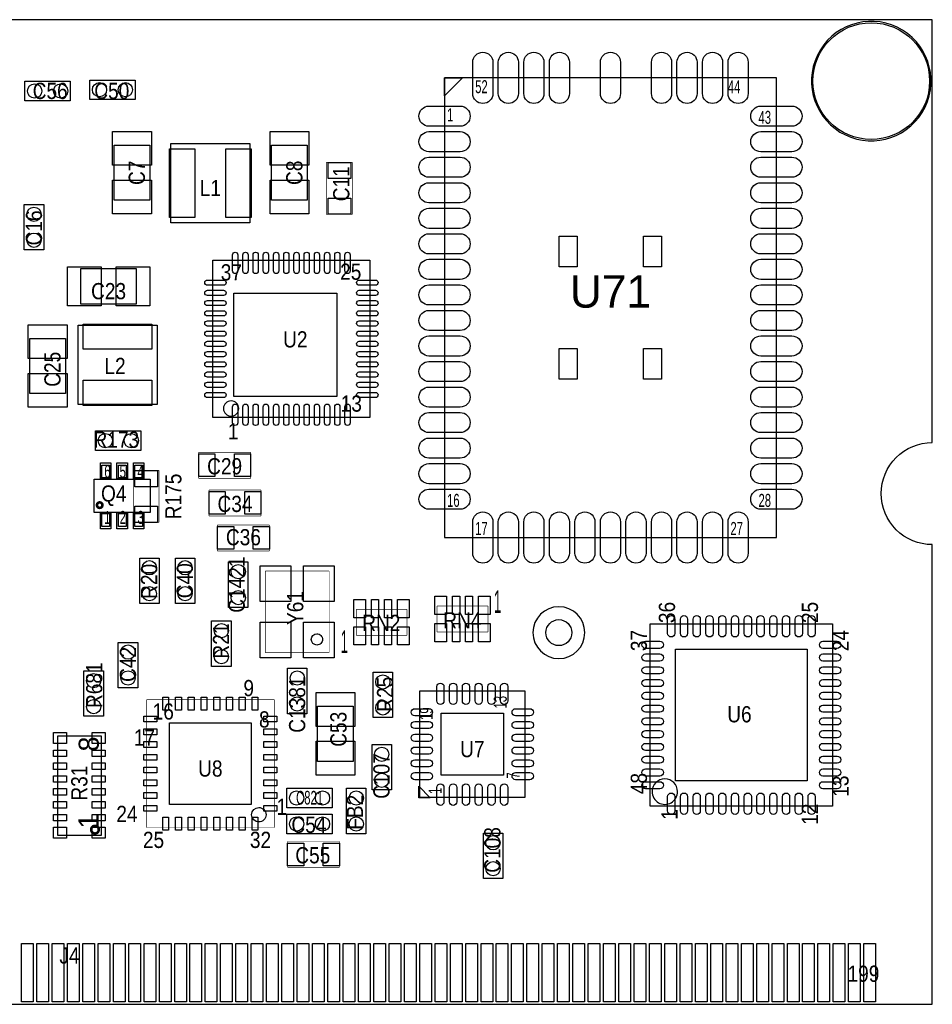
# Model space of a CAD drawing. Extents: x 0 to 2661, y -1526 to 1518.
# Tile 3 of 3: x 1254 to 2661, y 0 to 1518. Entities that reach past the tile are written whole.
import ezdxf
from ezdxf.enums import TextEntityAlignment as Align

# ---------------------------------------------------------------- set-up
doc = ezdxf.new("R2010")
doc.units = 0
for name, color, linetype in [('BG_OUTLINE', 5, 'CONTINUOUS'), ('PG_ASSEMBLY_TOP', 253, 'CONTINUOUS'), ('PIN_TOP', 3, 'CONTINUOUS'), ('RD_ASSEMBLY_TOP', 191, 'CONTINUOUS')]:
    doc.layers.add(name, color=color, linetype=linetype)

msp = doc.modelspace()

# ---------------------------------------------------------------- linework, layer by layer
at = {"layer": 'BG_OUTLINE'}
for points in [[(2661.4, 1518), (0, 1518)], [(2661.4, 1518), (0, 1518)], [(2661.4, 866.1), (2661.4, 1518)], [(2661.4, 866.1), (2661.4, 1518)], [(2661.4, 0), (2661.4, 708.7)], [(2661.4, 0), (2661.4, 708.7)], [(659.4, 0), (2661.4, 0)], [(659.4, 0), (2661.4, 0)]]:
    msp.add_lwpolyline(points, dxfattribs=at)
for points in [[(2582.7, 787.4, -0.414214), (2661.4, 866.1)], [(2582.7, 787.4, -0.414214), (2661.4, 866.1)], [(2661.4, 708.7, -0.414214), (2582.7, 787.4)], [(2661.4, 708.7, -0.414214), (2582.7, 787.4)]]:
    msp.add_lwpolyline(points, format="xyb", dxfattribs=at)
at = {"layer": 'PG_ASSEMBLY_TOP'}
for points in [[(2527.3, 1340.3, 1), (2607.3, 1506.3, 1), (2527.3, 1340.3)], [(2125.5, 573, 1), (2045.5, 573, 1), (2125.5, 573)], [(1703.65, 562.48, -0.414012), (1712.31, 571.15)], [(1712.31, 553.81, -0.413998), (1703.65, 562.48)], [(1712.31, 571.15, -0.414348), (1720.98, 562.48)], [(1720.98, 562.48, -0.414334), (1712.31, 553.81)], [(2268.58, 327.89, 0.999988), (2229.2, 327.89, 1.000012), (2268.58, 327.89)], [(1611.67, 292.26, -0.414088), (1622.8, 303.39)], [(1622.8, 281.13, -0.414093), (1611.67, 292.26)], [(1622.8, 303.39, -0.414286), (1633.94, 292.26)], [(1633.94, 292.26, -0.414292), (1622.8, 281.13)]]:
    msp.add_lwpolyline(points, format="xyb", dxfattribs=at)
for points in [[(2420.97, 1428.33), (1909.15, 1428.33)], [(1909.15, 1428.33), (1909.15, 719.67)], [(1909.15, 1400.77), (1909.15, 1428.33)], [(1909.15, 1428.33), (1936.71, 1428.33)], [(1936.71, 1428.33), (1909.15, 1400.77)], [(2420.97, 719.67), (2420.97, 1428.33)], [(1262, 1423), (1332, 1423)], [(1262, 1393), (1262, 1423)], [(1332, 1423), (1332, 1393)], [(1362, 1395), (1362, 1425)], [(1362, 1425), (1432, 1425)], [(1432, 1425), (1432, 1395)], [(1332, 1393), (1262, 1393)], [(1432, 1395), (1362, 1395)], [(1399.5, 1239.5), (1399.5, 1324.5)], [(1399.5, 1324.5), (1454.5, 1324.5)], [(1454.5, 1324.5), (1454.5, 1239.5)], [(1642.5, 1239.5), (1642.5, 1324.5)], [(1642.5, 1324.5), (1697.5, 1324.5)], [(1697.5, 1324.5), (1697.5, 1239.5)], [(1261, 1163), (1261, 1233)], [(1261, 1233), (1291, 1233)], [(1291, 1233), (1291, 1163)], [(1454.5, 1239.5), (1399.5, 1239.5)], [(1697.5, 1239.5), (1642.5, 1239.5)], [(1291, 1163), (1261, 1163)], [(1348.5, 1079.5), (1348.5, 1134.5)], [(1348.5, 1134.5), (1433.5, 1134.5)], [(1433.5, 1134.5), (1433.5, 1079.5)], [(1433.5, 1079.5), (1348.5, 1079.5)], [(1269.5, 941.5), (1269.5, 1026.5)], [(1269.5, 1026.5), (1324.5, 1026.5)], [(1324.5, 1026.5), (1324.5, 941.5)], [(1324.5, 941.5), (1269.5, 941.5)], [(1371, 884), (1441, 884)], [(1371, 854), (1371, 884)], [(1441, 884), (1441, 854)], [(1441, 854), (1371, 854)], [(1909.15, 719.67), (2420.97, 719.67)], [(1439, 618), (1439, 688)], [(1439, 688), (1469, 688)], [(1469, 688), (1469, 618)], [(1494, 618), (1494, 688)], [(1494, 688), (1524, 688)], [(1524, 688), (1524, 618)], [(1576, 612), (1576, 682)], [(1576, 682), (1606, 682)], [(1606, 682), (1606, 612)], [(1469, 618), (1439, 618)], [(1524, 618), (1494, 618)], [(1606, 612), (1576, 612)], [(1550, 521), (1550, 591)], [(1550, 591), (1580, 591)], [(1580, 591), (1580, 521)], [(1406, 488), (1406, 558)], [(1406, 558), (1436, 558)], [(1436, 558), (1436, 488)], [(1580, 521), (1550, 521)], [(1667, 448), (1667, 518)], [(1667, 518), (1697, 518)], [(1697, 518), (1697, 448)], [(1353, 444), (1353, 514)], [(1353, 514), (1383, 514)], [(1383, 514), (1383, 444)], [(1799, 442), (1799, 512)], [(1799, 512), (1829, 512)], [(1829, 512), (1829, 442)], [(1436, 488), (1406, 488)], [(2033.69, 482.69), (1870.31, 482.69)], [(1870.31, 482.69), (1870.31, 319.31)], [(2033.69, 319.31), (2033.69, 482.69)], [(1713.5, 374.5), (1713.5, 459.5)], [(1713.5, 459.5), (1768.5, 459.5)], [(1768.5, 459.5), (1768.5, 374.5)], [(1383, 444), (1353, 444)], [(1697, 448), (1667, 448)], [(1829, 442), (1799, 442)], [(1797.3, 330.4), (1797.3, 400.4)], [(1797.3, 400.4), (1827.3, 400.4)], [(1827.3, 400.4), (1827.3, 330.4)], [(1768.5, 374.5), (1713.5, 374.5)], [(1869.32, 318.32), (1869.32, 336.04)], [(1869.32, 336.04), (1887.04, 318.32)], [(1666, 303), (1666, 333)], [(1666, 333), (1736, 333)], [(1736, 333), (1736, 303)], [(1758, 263), (1758, 333)], [(1758, 333), (1788, 333)], [(1788, 333), (1788, 263)], [(1827.3, 330.4), (1797.3, 330.4)], [(1870.31, 319.31), (2033.69, 319.31)], [(1887.04, 318.32), (1869.32, 318.32)], [(1736, 303), (1666, 303)], [(1666, 263), (1666, 293)], [(1666, 293), (1736, 293)], [(1736, 293), (1736, 263)], [(1736, 263), (1666, 263)], [(1788, 263), (1758, 263)], [(1969, 194), (1969, 264)], [(1969, 264), (1999, 264)], [(1999, 264), (1999, 194)], [(1999, 194), (1969, 194)]]:
    msp.add_lwpolyline(points, dxfattribs=at)
for points in [[(1609.02, 1204.98), (1486.98, 1204.98), (1486.98, 1327.02), (1609.02, 1327.02)], [(1551.94, 904.94), (1551.94, 1147.06), (1794.06, 1147.06), (1794.06, 904.94)], [(1343.98, 924.98), (1343.98, 1047.02), (1466.02, 1047.02), (1466.02, 924.98)], [(1380.5, 811.56), (1380.5, 831.24), (1392.31, 831.24), (1392.31, 811.56)], [(1406.09, 811.56), (1406.09, 831.24), (1417.91, 831.24), (1417.91, 811.56)], [(1431.69, 811.56), (1431.69, 831.24), (1443.5, 831.24), (1443.5, 811.56)], [(1368.69, 758.41), (1368.69, 809.59), (1455.31, 809.59), (1455.31, 758.41)], [(1380.5, 736.76), (1380.5, 756.44), (1392.31, 756.44), (1392.31, 736.76)], [(1406.09, 736.76), (1406.09, 756.44), (1417.91, 756.44), (1417.91, 736.76)], [(1431.69, 736.76), (1431.69, 756.44), (1443.5, 756.44), (1443.5, 736.76)], [(2507.75, 305.25), (2226.25, 305.25), (2226.25, 586.75), (2507.75, 586.75)], [(1379.46, 260.23), (1312.54, 260.23), (1312.54, 413.77), (1379.46, 413.77)]]:
    msp.add_lwpolyline(points, close=True, dxfattribs=at)
for points, const_width in [([(1727, 1218), (1727, 1298)], 1), ([(1727, 1298), (1767, 1298)], 1), ([(1767, 1298), (1767, 1218)], 1), ([(1767, 1218), (1727, 1218)], 1), ([(1530, 851), (1610, 851)], 1), ([(1530, 811), (1530, 851)], 1), ([(1610, 851), (1610, 811)], 1), ([(1429, 743), (1429, 823)], 1), ([(1429, 823), (1469, 823)], 1), ([(1469, 823), (1469, 743)], 1), ([(1610, 811), (1530, 811)], 1), ([(1546, 793), (1626, 793)], 1), ([(1546, 753), (1546, 793)], 1), ([(1626, 793), (1626, 753)], 1), ([(1626, 753), (1546, 753)], 1), ([(1469, 743), (1429, 743)], 1), ([(1559, 739), (1639, 739)], 1), ([(1559, 699), (1559, 739)], 1), ([(1639, 739), (1639, 699)], 1), ([(1639, 699), (1559, 699)], 1), ([(1632.79, 667.99), (1731.21, 667.99)], 0.79), ([(1632.79, 542.01), (1632.79, 667.99)], 0.79), ([(1731.21, 667.99), (1731.21, 542.01)], 0.79), ([(1772.9, 609), (1851.3, 609)], 1), ([(1772.9, 569), (1772.9, 609)], 1), ([(1851.3, 609), (1851.3, 569)], 1), ([(1897.7, 614), (1976.1, 614)], 1), ([(1897.7, 574), (1897.7, 614)], 1), ([(1976.1, 614), (1976.1, 574)], 1), ([(1851.3, 569), (1772.9, 569)], 1), ([(1976.1, 574), (1897.7, 574)], 1), ([(1731.21, 542.01), (1632.79, 542.01)], 0.79), ([(1449.57, 469.43), (1646.43, 469.43)], 1), ([(1449.57, 272.57), (1449.57, 469.43)], 1), ([(1646.43, 469.43), (1646.43, 272.57)], 1), ([(1646.43, 272.57), (1449.57, 272.57)], 1), ([(1667, 211), (1667, 251)], 1), ([(1667, 251), (1747, 251)], 1), ([(1747, 251), (1747, 211)], 1), ([(1747, 211), (1667, 211)], 1), ([(2661.42, 0), (2661.42, 208.27)], 0.04), ([(614.17, 0), (2661.42, 0)], 0.04)]:
    msp.add_lwpolyline(points, dxfattribs=dict(at, const_width=const_width))
msp.add_lwpolyline([(1591.9, 918.52, 1), (1568.273, 918.519, 1)], format="xyb", close=True, dxfattribs=at)
for points, const_width in [([(1381.56, 769.57, 1.000456), (1373.09, 769.56, 0.999544), (1381.56, 769.57)], 4), ([(1375.92, 269.28, 0.99974), (1364.11, 269.29, 1.00026), (1375.92, 269.28)], 3.94)]:
    msp.add_lwpolyline(points, format="xyb", dxfattribs=dict(at, const_width=const_width))
at = {"layer": 'PIN_TOP'}
for points in [[(1983.71, 1452.33), (1983.71, 1404.33, -1), (1952.71, 1404.33), (1952.71, 1452.33, -1)], [(2023.08, 1452.33), (2023.08, 1404.33, -1), (1992.08, 1404.33), (1992.08, 1452.33, -1)], [(2062.45, 1452.33), (2062.45, 1404.33, -1), (2031.45, 1404.33), (2031.45, 1452.33, -1)], [(2101.82, 1452.33), (2101.82, 1404.33, -1), (2070.82, 1404.33), (2070.82, 1452.33, -1)], [(2180.56, 1452.33), (2180.56, 1404.33, -1), (2149.56, 1404.33), (2149.56, 1452.33, -1)], [(2259.3, 1452.33), (2259.3, 1404.33, -1), (2228.3, 1404.33), (2228.3, 1452.33, -1)], [(2298.67, 1452.33), (2298.67, 1404.33, -1), (2267.67, 1404.33), (2267.67, 1452.33, -1)], [(2338.04, 1452.33), (2338.04, 1404.33, -1), (2307.04, 1404.33), (2307.04, 1452.33, -1)], [(2377.41, 1452.33), (2377.41, 1404.33, -1), (2346.41, 1404.33), (2346.41, 1452.33, -1)], [(1933.15, 1353.78), (1885.15, 1353.78, -1), (1885.15, 1384.78), (1933.15, 1384.78, -1)], [(2444.97, 1353.78), (2396.97, 1353.78, -1), (2396.97, 1384.78), (2444.97, 1384.78, -1)], [(1933.15, 1314.41), (1885.15, 1314.41, -1), (1885.15, 1345.41), (1933.15, 1345.41, -1)], [(2444.97, 1314.41), (2396.97, 1314.41, -1), (2396.97, 1345.41), (2444.97, 1345.41, -1)], [(1933.15, 1275.04), (1885.15, 1275.04, -1), (1885.15, 1306.04), (1933.15, 1306.04, -1)], [(2444.97, 1275.04), (2396.97, 1275.04, -1), (2396.97, 1306.04), (2444.97, 1306.04, -1)], [(1933.15, 1235.67), (1885.15, 1235.67, -1), (1885.15, 1266.67), (1933.15, 1266.67, -1)], [(2444.97, 1235.67), (2396.97, 1235.67, -1), (2396.97, 1266.67), (2444.97, 1266.67, -1)], [(1933.15, 1196.3), (1885.15, 1196.3, -1), (1885.15, 1227.3), (1933.15, 1227.3, -1)], [(2444.97, 1196.3), (2396.97, 1196.3, -1), (2396.97, 1227.3), (2444.97, 1227.3, -1)], [(1933.15, 1156.93), (1885.15, 1156.93, -1), (1885.15, 1187.93), (1933.15, 1187.93, -1)], [(2444.97, 1156.93), (2396.97, 1156.93, -1), (2396.97, 1187.93), (2444.97, 1187.93, -1)], [(1582.39, 1130.63), (1582.39, 1155.63, -1), (1590.39, 1155.63), (1590.39, 1130.63, -1)], [(1598.13, 1130.63), (1598.13, 1155.63, -1), (1606.13, 1155.63), (1606.13, 1130.63, -1)], [(1613.88, 1130.63), (1613.88, 1155.63, -1), (1621.88, 1155.63), (1621.88, 1130.63, -1)], [(1629.63, 1130.63), (1629.63, 1155.63, -1), (1637.63, 1155.63), (1637.63, 1130.63, -1)], [(1645.38, 1130.63), (1645.38, 1155.63, -1), (1653.38, 1155.63), (1653.38, 1130.63, -1)], [(1661.13, 1130.63), (1661.13, 1155.63, -1), (1669.13, 1155.63), (1669.13, 1130.63, -1)], [(1676.87, 1130.63), (1676.87, 1155.63, -1), (1684.87, 1155.63), (1684.87, 1130.63, -1)], [(1692.62, 1130.63), (1692.62, 1155.63, -1), (1700.62, 1155.63), (1700.62, 1130.63, -1)], [(1708.37, 1130.63), (1708.37, 1155.63, -1), (1716.37, 1155.63), (1716.37, 1130.63, -1)], [(1724.12, 1130.63), (1724.12, 1155.63, -1), (1732.12, 1155.63), (1732.12, 1130.63, -1)], [(1739.87, 1130.63), (1739.87, 1155.63, -1), (1747.87, 1155.63), (1747.87, 1130.63, -1)], [(1755.61, 1130.63), (1755.61, 1155.63, -1), (1763.61, 1155.63), (1763.61, 1130.63, -1)], [(1933.15, 1117.56), (1885.15, 1117.56, -1), (1885.15, 1148.56), (1933.15, 1148.56, -1)], [(2444.97, 1117.56), (2396.97, 1117.56, -1), (2396.97, 1148.56), (2444.97, 1148.56, -1)], [(1568.37, 1108.61), (1543.37, 1108.61, -1), (1543.37, 1116.61), (1568.37, 1116.61, -1)], [(1777.63, 1116.61), (1802.63, 1116.61, -1), (1802.63, 1108.61), (1777.63, 1108.61, -1)], [(1933.15, 1078.19), (1885.15, 1078.19, -1), (1885.15, 1109.19), (1933.15, 1109.19, -1)], [(2444.97, 1078.19), (2396.97, 1078.19, -1), (2396.97, 1109.19), (2444.97, 1109.19, -1)], [(1568.37, 1092.87), (1543.37, 1092.87, -1), (1543.37, 1100.87), (1568.37, 1100.87, -1)], [(1777.63, 1100.87), (1802.63, 1100.87, -1), (1802.63, 1092.87), (1777.63, 1092.87, -1)], [(1568.37, 1077.12), (1543.37, 1077.12, -1), (1543.37, 1085.12), (1568.37, 1085.12, -1)], [(1777.63, 1085.12), (1802.63, 1085.12, -1), (1802.63, 1077.12), (1777.63, 1077.12, -1)], [(1568.37, 1061.37), (1543.37, 1061.37, -1), (1543.37, 1069.37), (1568.37, 1069.37, -1)], [(1777.63, 1069.37), (1802.63, 1069.37, -1), (1802.63, 1061.37), (1777.63, 1061.37, -1)], [(1933.15, 1038.81), (1885.15, 1038.81, -1), (1885.15, 1069.81), (1933.15, 1069.81, -1)], [(2444.97, 1038.81), (2396.97, 1038.81, -1), (2396.97, 1069.81), (2444.97, 1069.81, -1)], [(1568.37, 1045.62), (1543.37, 1045.62, -1), (1543.37, 1053.62), (1568.37, 1053.62, -1)], [(1777.63, 1053.62), (1802.63, 1053.62, -1), (1802.63, 1045.62), (1777.63, 1045.62, -1)], [(1568.37, 1029.87), (1543.37, 1029.87, -1), (1543.37, 1037.87), (1568.37, 1037.87, -1)], [(1777.63, 1037.87), (1802.63, 1037.87, -1), (1802.63, 1029.87), (1777.63, 1029.87, -1)], [(1568.37, 1014.13), (1543.37, 1014.13, -1), (1543.37, 1022.13), (1568.37, 1022.13, -1)], [(1777.63, 1022.13), (1802.63, 1022.13, -1), (1802.63, 1014.13), (1777.63, 1014.13, -1)], [(1933.15, 999.44), (1885.15, 999.44, -1), (1885.15, 1030.44), (1933.15, 1030.44, -1)], [(2444.97, 999.44), (2396.97, 999.44, -1), (2396.97, 1030.44), (2444.97, 1030.44, -1)], [(1568.37, 998.38), (1543.37, 998.38, -1), (1543.37, 1006.38), (1568.37, 1006.38, -1)], [(1777.63, 1006.38), (1802.63, 1006.38, -1), (1802.63, 998.38), (1777.63, 998.38, -1)], [(1568.37, 982.63), (1543.37, 982.63, -1), (1543.37, 990.63), (1568.37, 990.63, -1)], [(1777.63, 990.63), (1802.63, 990.63, -1), (1802.63, 982.63), (1777.63, 982.63, -1)], [(1933.15, 960.07), (1885.15, 960.07, -1), (1885.15, 991.07), (1933.15, 991.07, -1)], [(2444.97, 960.07), (2396.97, 960.07, -1), (2396.97, 991.07), (2444.97, 991.07, -1)], [(1568.37, 966.88), (1543.37, 966.88, -1), (1543.37, 974.88), (1568.37, 974.88, -1)], [(1777.63, 974.88), (1802.63, 974.88, -1), (1802.63, 966.88), (1777.63, 966.88, -1)], [(1568.37, 951.13), (1543.37, 951.13, -1), (1543.37, 959.13), (1568.37, 959.13, -1)], [(1777.63, 959.13), (1802.63, 959.13, -1), (1802.63, 951.13), (1777.63, 951.13, -1)], [(1568.37, 935.39), (1543.37, 935.39, -1), (1543.37, 943.39), (1568.37, 943.39, -1)], [(1777.63, 943.39), (1802.63, 943.39, -1), (1802.63, 935.39), (1777.63, 935.39, -1)], [(1933.15, 920.7), (1885.15, 920.7, -1), (1885.15, 951.7), (1933.15, 951.7, -1)], [(2444.97, 920.7), (2396.97, 920.7, -1), (2396.97, 951.7), (2444.97, 951.7, -1)], [(1590.39, 921.37), (1590.39, 896.37, -1), (1582.39, 896.37), (1582.39, 921.37, -1)], [(1606.13, 921.37), (1606.13, 896.37, -1), (1598.13, 896.37), (1598.13, 921.37, -1)], [(1621.88, 921.37), (1621.88, 896.37, -1), (1613.88, 896.37), (1613.88, 921.37, -1)], [(1637.63, 921.37), (1637.63, 896.37, -1), (1629.63, 896.37), (1629.63, 921.37, -1)], [(1653.38, 921.37), (1653.38, 896.37, -1), (1645.38, 896.37), (1645.38, 921.37, -1)], [(1669.13, 921.37), (1669.13, 896.37, -1), (1661.13, 896.37), (1661.13, 921.37, -1)], [(1684.87, 921.37), (1684.87, 896.37, -1), (1676.87, 896.37), (1676.87, 921.37, -1)], [(1700.62, 921.37), (1700.62, 896.37, -1), (1692.62, 896.37), (1692.62, 921.37, -1)], [(1716.37, 921.37), (1716.37, 896.37, -1), (1708.37, 896.37), (1708.37, 921.37, -1)], [(1732.12, 921.37), (1732.12, 896.37, -1), (1724.12, 896.37), (1724.12, 921.37, -1)], [(1747.87, 921.37), (1747.87, 896.37, -1), (1739.87, 896.37), (1739.87, 921.37, -1)], [(1763.61, 921.37), (1763.61, 896.37, -1), (1755.61, 896.37), (1755.61, 921.37, -1)], [(1933.15, 881.33), (1885.15, 881.33, -1), (1885.15, 912.33), (1933.15, 912.33, -1)], [(2444.97, 881.33), (2396.97, 881.33, -1), (2396.97, 912.33), (2444.97, 912.33, -1)], [(1933.15, 841.96), (1885.15, 841.96, -1), (1885.15, 872.96), (1933.15, 872.96, -1)], [(2444.97, 841.96), (2396.97, 841.96, -1), (2396.97, 872.96), (2444.97, 872.96, -1)], [(1933.15, 802.59), (1885.15, 802.59, -1), (1885.15, 833.59), (1933.15, 833.59, -1)], [(2444.97, 802.59), (2396.97, 802.59, -1), (2396.97, 833.59), (2444.97, 833.59, -1)], [(1933.15, 763.22), (1885.15, 763.22, -1), (1885.15, 794.22), (1933.15, 794.22, -1)], [(2444.97, 763.22), (2396.97, 763.22, -1), (2396.97, 794.22), (2444.97, 794.22, -1)], [(1983.71, 743.67), (1983.71, 695.67, -1), (1952.71, 695.67), (1952.71, 743.67, -1)], [(2023.08, 743.67), (2023.08, 695.67, -1), (1992.08, 695.67), (1992.08, 743.67, -1)], [(2062.45, 743.67), (2062.45, 695.67, -1), (2031.45, 695.67), (2031.45, 743.67, -1)], [(2101.82, 743.67), (2101.82, 695.67, -1), (2070.82, 695.67), (2070.82, 743.67, -1)], [(2141.19, 743.67), (2141.19, 695.67, -1), (2110.19, 695.67), (2110.19, 743.67, -1)], [(2180.56, 743.67), (2180.56, 695.67, -1), (2149.56, 695.67), (2149.56, 743.67, -1)], [(2219.93, 743.67), (2219.93, 695.67, -1), (2188.93, 695.67), (2188.93, 743.67, -1)], [(2259.3, 743.67), (2259.3, 695.67, -1), (2228.3, 695.67), (2228.3, 743.67, -1)], [(2298.67, 743.67), (2298.67, 695.67, -1), (2267.67, 695.67), (2267.67, 743.67, -1)], [(2338.04, 743.67), (2338.04, 695.67, -1), (2307.04, 695.67), (2307.04, 743.67, -1)], [(2377.41, 743.67), (2377.41, 695.67, -1), (2346.41, 695.67), (2346.41, 743.67, -1)], [(2253.23, 571.81), (2253.23, 593.81, -1), (2264.23, 593.81), (2264.23, 571.81, -1)], [(2272.92, 571.81), (2272.92, 593.81, -1), (2283.92, 593.81), (2283.92, 571.81, -1)], [(2292.6, 571.81), (2292.6, 593.81, -1), (2303.6, 593.81), (2303.6, 571.81, -1)], [(2312.29, 571.81), (2312.29, 593.81, -1), (2323.29, 593.81), (2323.29, 571.81, -1)], [(2331.97, 571.81), (2331.97, 593.81, -1), (2342.97, 593.81), (2342.97, 571.81, -1)], [(2351.66, 571.81), (2351.66, 593.81, -1), (2362.66, 593.81), (2362.66, 571.81, -1)], [(2371.34, 571.81), (2371.34, 593.81, -1), (2382.34, 593.81), (2382.34, 571.81, -1)], [(2391.03, 571.81), (2391.03, 593.81, -1), (2402.03, 593.81), (2402.03, 571.81, -1)], [(2410.71, 571.81), (2410.71, 593.81, -1), (2421.71, 593.81), (2421.71, 571.81, -1)], [(2430.4, 571.81), (2430.4, 593.81, -1), (2441.4, 593.81), (2441.4, 571.81, -1)], [(2450.08, 571.81), (2450.08, 593.81, -1), (2461.08, 593.81), (2461.08, 571.81, -1)], [(2469.77, 571.81), (2469.77, 593.81, -1), (2480.77, 593.81), (2480.77, 571.81, -1)], [(2241.19, 548.77), (2219.19, 548.77, -1), (2219.19, 559.77), (2241.19, 559.77, -1)], [(2492.81, 559.77), (2514.81, 559.77, -1), (2514.81, 548.77), (2492.81, 548.77, -1)], [(2241.19, 529.08), (2219.19, 529.08, -1), (2219.19, 540.08), (2241.19, 540.08, -1)], [(2492.81, 540.08), (2514.81, 540.08, -1), (2514.81, 529.08), (2492.81, 529.08, -1)], [(2241.19, 509.4), (2219.19, 509.4, -1), (2219.19, 520.4), (2241.19, 520.4, -1)], [(2492.81, 520.4), (2514.81, 520.4, -1), (2514.81, 509.4), (2492.81, 509.4, -1)], [(1908.28, 489.765), (1908.28, 467.755, -1), (1897.3, 467.755), (1897.3, 489.765, -1)], [(1927.96, 489.765), (1927.96, 467.755, -1), (1916.98, 467.755), (1916.98, 489.765, -1)], [(1947.65, 489.765), (1947.65, 467.755, -1), (1936.67, 467.755), (1936.67, 489.765, -1)], [(1967.33, 489.765), (1967.33, 467.755, -1), (1956.35, 467.755), (1956.35, 489.765, -1)], [(1987.02, 489.765), (1987.02, 467.755, -1), (1976.04, 467.755), (1976.04, 489.765, -1)], [(2006.7, 489.765), (2006.7, 467.755, -1), (1995.72, 467.755), (1995.72, 489.765, -1)], [(2241.19, 489.71), (2219.19, 489.71, -1), (2219.19, 500.71), (2241.19, 500.71, -1)], [(2492.81, 500.71), (2514.81, 500.71, -1), (2514.81, 489.71), (2492.81, 489.71, -1)], [(2241.19, 470.03), (2219.19, 470.03, -1), (2219.19, 481.03), (2241.19, 481.03, -1)], [(2492.81, 481.03), (2514.81, 481.03, -1), (2514.81, 470.03), (2492.81, 470.03, -1)], [(1863.235, 455.7), (1885.245, 455.7, -1), (1885.245, 444.72), (1863.235, 444.72, -1)], [(2018.755, 455.7), (2040.765, 455.7, -1), (2040.765, 444.72), (2018.755, 444.72, -1)], [(2241.19, 450.34), (2219.19, 450.34, -1), (2219.19, 461.34), (2241.19, 461.34, -1)], [(2492.81, 461.34), (2514.81, 461.34, -1), (2514.81, 450.34), (2492.81, 450.34, -1)], [(2241.19, 430.66), (2219.19, 430.66, -1), (2219.19, 441.66), (2241.19, 441.66, -1)], [(2492.81, 441.66), (2514.81, 441.66, -1), (2514.81, 430.66), (2492.81, 430.66, -1)], [(1863.235, 436.02), (1885.245, 436.02, -1), (1885.245, 425.04), (1863.235, 425.04, -1)], [(2018.755, 436.02), (2040.765, 436.02, -1), (2040.765, 425.04), (2018.755, 425.04, -1)], [(1863.235, 416.33), (1885.245, 416.33, -1), (1885.245, 405.35), (1863.235, 405.35, -1)], [(2018.755, 416.33), (2040.765, 416.33, -1), (2040.765, 405.35), (2018.755, 405.35, -1)], [(2241.19, 410.97), (2219.19, 410.97, -1), (2219.19, 421.97), (2241.19, 421.97, -1)], [(2492.81, 421.97), (2514.81, 421.97, -1), (2514.81, 410.97), (2492.81, 410.97, -1)], [(1863.235, 396.65), (1885.245, 396.65, -1), (1885.245, 385.67), (1863.235, 385.67, -1)], [(2018.755, 396.65), (2040.765, 396.65, -1), (2040.765, 385.67), (2018.755, 385.67, -1)], [(2241.19, 391.29), (2219.19, 391.29, -1), (2219.19, 402.29), (2241.19, 402.29, -1)], [(2492.81, 402.29), (2514.81, 402.29, -1), (2514.81, 391.29), (2492.81, 391.29, -1)], [(2241.19, 371.6), (2219.19, 371.6, -1), (2219.19, 382.6), (2241.19, 382.6, -1)], [(2492.81, 382.6), (2514.81, 382.6, -1), (2514.81, 371.6), (2492.81, 371.6, -1)], [(1863.235, 376.96), (1885.245, 376.96, -1), (1885.245, 365.98), (1863.235, 365.98, -1)], [(2018.755, 376.96), (2040.765, 376.96, -1), (2040.765, 365.98), (2018.755, 365.98, -1)], [(1863.235, 357.28), (1885.245, 357.28, -1), (1885.245, 346.3), (1863.235, 346.3, -1)], [(2018.755, 357.28), (2040.765, 357.28, -1), (2040.765, 346.3), (2018.755, 346.3, -1)], [(2241.19, 351.92), (2219.19, 351.92, -1), (2219.19, 362.92), (2241.19, 362.92, -1)], [(2492.81, 362.92), (2514.81, 362.92, -1), (2514.81, 351.92), (2492.81, 351.92, -1)], [(1908.28, 334.245), (1908.28, 312.235, -1), (1897.3, 312.235), (1897.3, 334.245, -1)], [(1927.96, 334.245), (1927.96, 312.235, -1), (1916.98, 312.235), (1916.98, 334.245, -1)], [(1947.65, 334.245), (1947.65, 312.235, -1), (1936.67, 312.235), (1936.67, 334.245, -1)], [(1967.33, 334.245), (1967.33, 312.235, -1), (1956.35, 312.235), (1956.35, 334.245, -1)], [(1987.02, 334.245), (1987.02, 312.235, -1), (1976.04, 312.235), (1976.04, 334.245, -1)], [(2006.7, 334.245), (2006.7, 312.235, -1), (1995.72, 312.235), (1995.72, 334.245, -1)], [(2241.19, 332.23), (2219.19, 332.23, -1), (2219.19, 343.23), (2241.19, 343.23, -1)], [(2492.81, 343.23), (2514.81, 343.23, -1), (2514.81, 332.23), (2492.81, 332.23, -1)], [(2264.23, 320.19), (2264.23, 298.19, -1), (2253.23, 298.19), (2253.23, 320.19, -1)], [(2283.92, 320.19), (2283.92, 298.19, -1), (2272.92, 298.19), (2272.92, 320.19, -1)], [(2303.6, 320.19), (2303.6, 298.19, -1), (2292.6, 298.19), (2292.6, 320.19, -1)], [(2323.29, 320.19), (2323.29, 298.19, -1), (2312.29, 298.19), (2312.29, 320.19, -1)], [(2342.97, 320.19), (2342.97, 298.19, -1), (2331.97, 298.19), (2331.97, 320.19, -1)], [(2362.66, 320.19), (2362.66, 298.19, -1), (2351.66, 298.19), (2351.66, 320.19, -1)], [(2382.34, 320.19), (2382.34, 298.19, -1), (2371.34, 298.19), (2371.34, 320.19, -1)], [(2402.03, 320.19), (2402.03, 298.19, -1), (2391.03, 298.19), (2391.03, 320.19, -1)], [(2421.71, 320.19), (2421.71, 298.19, -1), (2410.71, 298.19), (2410.71, 320.19, -1)], [(2441.4, 320.19), (2441.4, 298.19, -1), (2430.4, 298.19), (2430.4, 320.19, -1)], [(2461.08, 320.19), (2461.08, 298.19, -1), (2450.08, 298.19), (2450.08, 320.19, -1)], [(2480.77, 320.19), (2480.77, 298.19, -1), (2469.77, 298.19), (2469.77, 320.19, -1)]]:
    msp.add_lwpolyline(points, format="xyb", close=True, dxfattribs=at)
for points in [[(1457, 1345.5), (1457, 1293.5), (1397, 1293.5), (1397, 1345.5)], [(1700, 1345.5), (1700, 1293.5), (1640, 1293.5), (1640, 1345.5)], [(1524.19, 1213), (1485.19, 1213), (1485.19, 1319), (1524.19, 1319)], [(1610.81, 1213), (1571.81, 1213), (1571.81, 1319), (1610.81, 1319)], [(1764.5, 1273), (1729.5, 1273), (1729.5, 1298), (1764.5, 1298)], [(1457, 1270.5), (1457, 1218.5), (1397, 1218.5), (1397, 1270.5)], [(1700, 1270.5), (1700, 1218.5), (1640, 1218.5), (1640, 1270.5)], [(1764.5, 1218), (1729.5, 1218), (1729.5, 1243), (1764.5, 1243)], [(2086.16, 1137), (2086.16, 1184.24), (2113.96, 1184.24), (2113.96, 1137)], [(2216.16, 1137), (2216.16, 1184.24), (2243.96, 1184.24), (2243.96, 1137)], [(1327.5, 1137), (1379.5, 1137), (1379.5, 1077), (1327.5, 1077)], [(1402.5, 1137), (1454.5, 1137), (1454.5, 1077), (1402.5, 1077)], [(1584.21, 937.21), (1584.21, 1096.21), (1743.21, 1096.21), (1743.21, 937.21)], [(1327, 1047.5), (1327, 995.5), (1267, 995.5), (1267, 1047.5)], [(1352, 1009.81), (1352, 1048.81), (1458, 1048.81), (1458, 1009.81)], [(2086.16, 963.77), (2086.16, 1011.01), (2113.96, 1011.01), (2113.96, 963.77)], [(2216.16, 963.77), (2216.16, 1011.01), (2243.96, 1011.01), (2243.96, 963.77)], [(1327, 972.5), (1327, 920.5), (1267, 920.5), (1267, 972.5)], [(1352, 923.19), (1352, 962.19), (1458, 962.19), (1458, 923.19)], [(1378.41, 809.96), (1378.41, 834.96), (1394.41, 834.96), (1394.41, 809.96)], [(1404, 809.96), (1404, 834.96), (1420, 834.96), (1420, 809.96)], [(1429.59, 809.96), (1429.59, 834.96), (1445.59, 834.96), (1445.59, 809.96)], [(1555, 848.5), (1555, 813.5), (1530, 813.5), (1530, 848.5)], [(1610, 848.5), (1610, 813.5), (1585, 813.5), (1585, 848.5)], [(1431.5, 823), (1466.5, 823), (1466.5, 798), (1431.5, 798)], [(1571, 790.5), (1571, 755.5), (1546, 755.5), (1546, 790.5)], [(1626, 790.5), (1626, 755.5), (1601, 755.5), (1601, 790.5)], [(1431.5, 768), (1466.5, 768), (1466.5, 743), (1431.5, 743)], [(1378.41, 733.04), (1378.41, 758.04), (1394.41, 758.04), (1394.41, 733.04)], [(1404, 733.04), (1404, 758.04), (1420, 758.04), (1420, 733.04)], [(1429.59, 733.04), (1429.59, 758.04), (1445.59, 758.04), (1445.59, 733.04)], [(1584, 736.5), (1584, 701.5), (1559, 701.5), (1559, 736.5)], [(1639, 736.5), (1639, 701.5), (1614, 701.5), (1614, 736.5)], [(1672.16, 620.75), (1624.92, 620.75), (1624.92, 675.87), (1672.16, 675.87)], [(1739.08, 620.75), (1691.84, 620.75), (1691.84, 675.87), (1739.08, 675.87)], [(1769.5, 596), (1769.5, 624), (1787.5, 624), (1787.5, 596)], [(1796.5, 596), (1796.5, 624), (1807.5, 624), (1807.5, 596)], [(1816.5, 596), (1816.5, 624), (1827.5, 624), (1827.5, 596)], [(1836.7, 596), (1836.7, 624), (1854.7, 624), (1854.7, 596)], [(1912.3, 629), (1912.3, 601), (1894.3, 601), (1894.3, 629)], [(1932.5, 629), (1932.5, 601), (1921.5, 601), (1921.5, 629)], [(1952.5, 629), (1952.5, 601), (1941.5, 601), (1941.5, 629)], [(1979.5, 629), (1979.5, 601), (1961.5, 601), (1961.5, 629)], [(1672.16, 534.13), (1624.92, 534.13), (1624.92, 589.25), (1672.16, 589.25)], [(1739.08, 534.13), (1691.84, 534.13), (1691.84, 589.25), (1739.08, 589.25)], [(1769.5, 554), (1769.5, 582), (1787.5, 582), (1787.5, 554)], [(1796.5, 554), (1796.5, 582), (1807.5, 582), (1807.5, 554)], [(1816.5, 554), (1816.5, 582), (1827.5, 582), (1827.5, 554)], [(1836.7, 554), (1836.7, 582), (1854.7, 582), (1854.7, 554)], [(1912.3, 587), (1912.3, 559), (1894.3, 559), (1894.3, 587)], [(1932.5, 587), (1932.5, 559), (1921.5, 559), (1921.5, 587)], [(1952.5, 587), (1952.5, 559), (1941.5, 559), (1941.5, 587)], [(1979.5, 587), (1979.5, 559), (1961.5, 559), (1961.5, 587)], [(2468.5, 547.5), (2468.5, 344.5), (2265.5, 344.5), (2265.5, 547.5)], [(1483.63, 473.365), (1483.63, 453.675), (1474.57, 453.675), (1474.57, 473.365)], [(1503.32, 473.365), (1503.32, 453.675), (1494.26, 453.675), (1494.26, 473.365)], [(1523, 473.365), (1523, 453.675), (1513.94, 453.675), (1513.94, 473.365)], [(1542.69, 473.365), (1542.69, 453.675), (1533.63, 453.675), (1533.63, 473.365)], [(1562.37, 473.365), (1562.37, 453.675), (1553.31, 453.675), (1553.31, 473.365)], [(1582.06, 473.365), (1582.06, 453.675), (1573, 453.675), (1573, 473.365)], [(1601.74, 473.365), (1601.74, 453.675), (1592.68, 453.675), (1592.68, 473.365)], [(1621.43, 473.365), (1621.43, 453.675), (1612.37, 453.675), (1612.37, 473.365)], [(1771, 480.5), (1771, 428.5), (1711, 428.5), (1711, 480.5)], [(1465.325, 444.43), (1465.325, 435.37), (1445.635, 435.37), (1445.635, 444.43)], [(1650.365, 444.43), (1650.365, 435.37), (1630.675, 435.37), (1630.675, 444.43)], [(1999.99, 353.01), (1904.01, 353.01), (1904.01, 448.99), (1999.99, 448.99)], [(1610.99, 433.99), (1610.99, 308.01), (1485.01, 308.01), (1485.01, 433.99)], [(1326.31, 401.85), (1306.31, 401.85), (1306.31, 418.85), (1326.31, 418.85)], [(1365.69, 418.85), (1385.69, 418.85), (1385.69, 401.85), (1365.69, 401.85)], [(1465.325, 424.74), (1465.325, 415.68), (1445.635, 415.68), (1445.635, 424.74)], [(1650.365, 424.74), (1650.365, 415.68), (1630.675, 415.68), (1630.675, 424.74)], [(1465.325, 405.06), (1465.325, 396), (1445.635, 396), (1445.635, 405.06)], [(1650.365, 405.06), (1650.365, 396), (1630.675, 396), (1630.675, 405.06)], [(1771, 405.5), (1771, 353.5), (1711, 353.5), (1711, 405.5)], [(1326.31, 382), (1306.31, 382), (1306.31, 392), (1326.31, 392)], [(1385.69, 382), (1365.69, 382), (1365.69, 392), (1385.69, 392)], [(1465.325, 385.37), (1465.325, 376.31), (1445.635, 376.31), (1445.635, 385.37)], [(1650.365, 385.37), (1650.365, 376.31), (1630.675, 376.31), (1630.675, 385.37)], [(1326.31, 362.16), (1306.31, 362.16), (1306.31, 372.16), (1326.31, 372.16)], [(1385.69, 362.16), (1365.69, 362.16), (1365.69, 372.16), (1385.69, 372.16)], [(1465.325, 365.69), (1465.325, 356.63), (1445.635, 356.63), (1445.635, 365.69)], [(1650.365, 365.69), (1650.365, 356.63), (1630.675, 356.63), (1630.675, 365.69)], [(1326.31, 342.32), (1306.31, 342.32), (1306.31, 352.32), (1326.31, 352.32)], [(1385.69, 342.32), (1365.69, 342.32), (1365.69, 352.32), (1385.69, 352.32)], [(1465.325, 346), (1465.325, 336.94), (1445.635, 336.94), (1445.635, 346)], [(1650.365, 346), (1650.365, 336.94), (1630.675, 336.94), (1630.675, 346)], [(1326.31, 322.48), (1306.31, 322.48), (1306.31, 332.48), (1326.31, 332.48)], [(1385.69, 322.48), (1365.69, 322.48), (1365.69, 332.48), (1385.69, 332.48)], [(1465.325, 326.32), (1465.325, 317.26), (1445.635, 317.26), (1445.635, 326.32)], [(1650.365, 326.32), (1650.365, 317.26), (1630.675, 317.26), (1630.675, 326.32)], [(1326.31, 302.63), (1306.31, 302.63), (1306.31, 312.63), (1326.31, 312.63)], [(1385.69, 302.63), (1365.69, 302.63), (1365.69, 312.63), (1385.69, 312.63)], [(1465.325, 306.63), (1465.325, 297.57), (1445.635, 297.57), (1445.635, 306.63)], [(1650.365, 306.63), (1650.365, 297.57), (1630.675, 297.57), (1630.675, 306.63)], [(1326.31, 282.79), (1306.31, 282.79), (1306.31, 292.79), (1326.31, 292.79)], [(1385.69, 282.79), (1365.69, 282.79), (1365.69, 292.79), (1385.69, 292.79)], [(1483.63, 288.325), (1483.63, 268.635), (1474.57, 268.635), (1474.57, 288.325)], [(1503.32, 288.325), (1503.32, 268.635), (1494.26, 268.635), (1494.26, 288.325)], [(1523, 288.325), (1523, 268.635), (1513.94, 268.635), (1513.94, 288.325)], [(1542.69, 288.325), (1542.69, 268.635), (1533.63, 268.635), (1533.63, 288.325)], [(1562.37, 288.325), (1562.37, 268.635), (1553.31, 268.635), (1553.31, 288.325)], [(1582.06, 288.325), (1582.06, 268.635), (1573, 268.635), (1573, 288.325)], [(1601.74, 288.325), (1601.74, 268.635), (1592.68, 268.635), (1592.68, 288.325)], [(1621.43, 288.325), (1621.43, 268.635), (1612.37, 268.635), (1612.37, 288.325)], [(1326.31, 255.95), (1306.31, 255.95), (1306.31, 272.95), (1326.31, 272.95)], [(1365.69, 272.95), (1385.69, 272.95), (1385.69, 255.95), (1365.69, 255.95)], [(1667, 213.5), (1667, 248.5), (1692, 248.5), (1692, 213.5)], [(1722, 213.5), (1722, 248.5), (1747, 248.5), (1747, 213.5)], [(1256.75, 3.94), (1256.75, 93.94), (1274.75, 93.94), (1274.75, 3.94)], [(1280.37, 3.94), (1280.37, 93.94), (1298.37, 93.94), (1298.37, 3.94)], [(1303.99, 3.94), (1303.99, 93.94), (1321.99, 93.94), (1321.99, 3.94)], [(1327.61, 3.94), (1327.61, 93.94), (1345.61, 93.94), (1345.61, 3.94)], [(1351.24, 3.94), (1351.24, 93.94), (1369.24, 93.94), (1369.24, 3.94)], [(1374.86, 3.94), (1374.86, 93.94), (1392.86, 93.94), (1392.86, 3.94)], [(1398.48, 3.94), (1398.48, 93.94), (1416.48, 93.94), (1416.48, 3.94)], [(1422.1, 3.94), (1422.1, 93.94), (1440.1, 93.94), (1440.1, 3.94)], [(1445.72, 3.94), (1445.72, 93.94), (1463.72, 93.94), (1463.72, 3.94)], [(1469.35, 3.94), (1469.35, 93.94), (1487.35, 93.94), (1487.35, 3.94)], [(1492.97, 3.94), (1492.97, 93.94), (1510.97, 93.94), (1510.97, 3.94)], [(1516.59, 3.94), (1516.59, 93.94), (1534.59, 93.94), (1534.59, 3.94)], [(1540.21, 3.94), (1540.21, 93.94), (1558.21, 93.94), (1558.21, 3.94)], [(1563.83, 3.94), (1563.83, 93.94), (1581.83, 93.94), (1581.83, 3.94)], [(1587.46, 3.94), (1587.46, 93.94), (1605.46, 93.94), (1605.46, 3.94)], [(1611.08, 3.94), (1611.08, 93.94), (1629.08, 93.94), (1629.08, 3.94)], [(1634.7, 3.94), (1634.7, 93.94), (1652.7, 93.94), (1652.7, 3.94)], [(1658.32, 3.94), (1658.32, 93.94), (1676.32, 93.94), (1676.32, 3.94)], [(1681.94, 3.94), (1681.94, 93.94), (1699.94, 93.94), (1699.94, 3.94)], [(1705.57, 3.94), (1705.57, 93.94), (1723.57, 93.94), (1723.57, 3.94)], [(1729.19, 3.94), (1729.19, 93.94), (1747.19, 93.94), (1747.19, 3.94)], [(1752.81, 3.94), (1752.81, 93.94), (1770.81, 93.94), (1770.81, 3.94)], [(1776.43, 3.94), (1776.43, 93.94), (1794.43, 93.94), (1794.43, 3.94)], [(1800.06, 3.94), (1800.06, 93.94), (1818.06, 93.94), (1818.06, 3.94)], [(1823.68, 3.94), (1823.68, 93.94), (1841.68, 93.94), (1841.68, 3.94)], [(1847.3, 3.94), (1847.3, 93.94), (1865.3, 93.94), (1865.3, 3.94)], [(1870.92, 3.94), (1870.92, 93.94), (1888.92, 93.94), (1888.92, 3.94)], [(1894.54, 3.94), (1894.54, 93.94), (1912.54, 93.94), (1912.54, 3.94)], [(1918.17, 3.94), (1918.17, 93.94), (1936.17, 93.94), (1936.17, 3.94)], [(1941.79, 3.94), (1941.79, 93.94), (1959.79, 93.94), (1959.79, 3.94)], [(1965.41, 3.94), (1965.41, 93.94), (1983.41, 93.94), (1983.41, 3.94)], [(1989.03, 3.94), (1989.03, 93.94), (2007.03, 93.94), (2007.03, 3.94)], [(2012.65, 3.94), (2012.65, 93.94), (2030.65, 93.94), (2030.65, 3.94)], [(2036.28, 3.94), (2036.28, 93.94), (2054.28, 93.94), (2054.28, 3.94)], [(2059.9, 3.94), (2059.9, 93.94), (2077.9, 93.94), (2077.9, 3.94)], [(2083.52, 3.94), (2083.52, 93.94), (2101.52, 93.94), (2101.52, 3.94)], [(2107.14, 3.94), (2107.14, 93.94), (2125.14, 93.94), (2125.14, 3.94)], [(2130.76, 3.94), (2130.76, 93.94), (2148.76, 93.94), (2148.76, 3.94)], [(2154.39, 3.94), (2154.39, 93.94), (2172.39, 93.94), (2172.39, 3.94)], [(2178.01, 3.94), (2178.01, 93.94), (2196.01, 93.94), (2196.01, 3.94)], [(2201.63, 3.94), (2201.63, 93.94), (2219.63, 93.94), (2219.63, 3.94)], [(2225.25, 3.94), (2225.25, 93.94), (2243.25, 93.94), (2243.25, 3.94)], [(2248.87, 3.94), (2248.87, 93.94), (2266.87, 93.94), (2266.87, 3.94)], [(2272.5, 3.94), (2272.5, 93.94), (2290.5, 93.94), (2290.5, 3.94)], [(2296.12, 3.94), (2296.12, 93.94), (2314.12, 93.94), (2314.12, 3.94)], [(2319.74, 3.94), (2319.74, 93.94), (2337.74, 93.94), (2337.74, 3.94)], [(2343.36, 3.94), (2343.36, 93.94), (2361.36, 93.94), (2361.36, 3.94)], [(2366.98, 3.94), (2366.98, 93.94), (2384.98, 93.94), (2384.98, 3.94)], [(2390.61, 3.94), (2390.61, 93.94), (2408.61, 93.94), (2408.61, 3.94)], [(2414.23, 3.94), (2414.23, 93.94), (2432.23, 93.94), (2432.23, 3.94)], [(2437.85, 3.94), (2437.85, 93.94), (2455.85, 93.94), (2455.85, 3.94)], [(2461.47, 3.94), (2461.47, 93.94), (2479.47, 93.94), (2479.47, 3.94)], [(2485.09, 3.94), (2485.09, 93.94), (2503.09, 93.94), (2503.09, 3.94)], [(2508.72, 3.94), (2508.72, 93.94), (2526.72, 93.94), (2526.72, 3.94)], [(2532.34, 3.94), (2532.34, 93.94), (2550.34, 93.94), (2550.34, 3.94)], [(2555.96, 3.94), (2555.96, 93.94), (2573.96, 93.94), (2573.96, 3.94)]]:
    msp.add_lwpolyline(points, close=True, dxfattribs=at)
for centre, radius in [((2567.3, 1423.3), 90), ((1277, 1408), 11), ((1317, 1408), 11), ((1377, 1410), 11), ((1417, 1410), 11), ((1276, 1218), 11), ((1276, 1178), 11), ((1386, 869), 11), ((1426, 869), 11), ((1454, 673), 11), ((1509, 673), 11), ((1591, 667), 11), ((1454, 633), 11), ((1509, 633), 11), ((1591, 627), 11), ((2085.5, 573), 20), ((1565, 576), 11), ((1421, 543), 11), ((1565, 536), 11), ((1368, 499), 11), ((1421, 503), 11), ((1682, 503), 11), ((1814, 497), 11), ((1682, 463), 11), ((1368, 459), 11), ((1814, 457), 11), ((1812.3, 385.4), 11), ((1812.3, 345.4), 11), ((1681, 318), 11), ((1721, 318), 11), ((1773, 318), 11), ((1681, 278), 11), ((1721, 278), 11), ((1773, 278), 11), ((1984, 249), 11), ((1984, 209), 11)]:
    msp.add_circle(centre, radius, dxfattribs=at)

# ---------------------------------------------------------------- texts
at = {"layer": 'PG_ASSEMBLY_TOP'}
for s, height, width, p in [('52', 20, 0.6495, (1956.4, 1404.71)), ('44', 20, 0.6495, (2346.16, 1404.71)), ('1', 20, 0.6495, (1913.09, 1361.4)), ('43', 20, 0.6495, (2393.41, 1357.46)), ('37', 25, 0.88, (1564, 1116)), ('25', 25, 0.88, (1748.17, 1117)), ('13', 25, 0.88, (1749, 913.67)), ('1', 25, 0.88, (1574.97, 870.88)), ('6', 20, 0.65, (1384.44, 811.56)), ('5', 20, 0.65, (1408.06, 811.56)), ('4', 20, 0.65, (1435.62, 811.56)), ('16', 20, 0.6495, (1913.09, 766.91)), ('28', 20, 0.6495, (2393.41, 766.91)), ('1', 20, 0.65, (1384.44, 740.69)), ('2', 20, 0.65, (1408.06, 740.69)), ('3', 20, 0.65, (1435.62, 740.69)), ('27', 20, 0.6495, (2350.1, 723.61)), ('17', 20, 0.6495, (1956.4, 723.61)), ('9', 25, 0.88, (1599, 475)), ('16', 25, 0.88, (1459, 439)), ('8', 25, 0.88, (1623, 426.67)), ('17', 25, 0.88, (1430, 398.67)), ('24', 25, 0.88, (1403, 281)), ('1', 25, 0.88, (1650, 292)), ('25', 25, 0.88, (1444, 241)), ('32', 25, 0.88, (1609, 241)), ('199', 25, 0.88, (2530.71, 34.65))]:
    msp.add_text(s, height=height, dxfattribs=dict(at, width=width)).set_placement(p)
at = {"layer": 'PG_ASSEMBLY_TOP', "width": 0.448571}
for p in [(1991, 603.33), (1754.6, 541.5)]:
    msp.add_text('1', height=35, dxfattribs=at).set_placement(p, align=Align.CENTER)
at = {"layer": 'PG_ASSEMBLY_TOP'}
for s, height, width, p in [('36', 25, 0.88, (2264.64, 587.73)), ('25', 25, 0.88, (2485.11, 587.73)), ('37', 25, 0.88, (2221.33, 544.43)), ('24', 25, 0.88, (2532.35, 544.43)), ('13', 20, 0.6495, (2005.15, 456.12)), ('19', 20, 0.6495, (1890.98, 438.4)), ('7', 20, 0.6495, (2024.83, 347.85)), ('48', 25, 0.88, (2221.33, 323.95)), ('13', 25, 0.88, (2532.35, 320.02)), ('1', 20, 0.6495, (1904.76, 324.23)), ('12', 25, 0.88, (2485.11, 276.71)), ('1', 25, 0.88, (2268.57, 284.58))]:
    msp.add_text(s, height=height, rotation=90, dxfattribs=dict(at, width=width)).set_placement(p)
for s, p in [('8', (1375.92, 389.76)), ('1', (1375.53, 270.86))]:
    msp.add_text(s, height=31, rotation=90, dxfattribs=at).set_placement(p)
at = {"layer": 'RD_ASSEMBLY_TOP'}
for s, height, width, p in [('C56', 25, 0.88, (1301, 1395.66)), ('C50', 25, 0.88, (1396, 1395.66)), ('L1', 25, 0.88, (1548, 1246)), ('U71', 50, 1.0196, (2165.06, 1074)), ('C23', 25, 0.88, (1391, 1087)), ('U2', 25, 0.88, (1679, 1012.66)), ('L2', 25, 0.88, (1401, 971.66)), ('R173', 25, 0.88, (1403, 858)), ('C29', 25, 0.88, (1570, 817)), ('Q4', 25, 0.88, (1399, 775)), ('C34', 25, 0.88, (1586, 759)), ('C36', 25, 0.88, (1599, 707.67)), ('RN2', 25, 0.88, (1811.6, 575.5)), ('RN4', 25, 0.88, (1936.6, 579.5)), ('U6', 25, 0.88, (2364, 434.66)), ('U7', 25, 0.88, (1952, 381)), ('U8', 25, 0.88, (1548, 351)), ('C821', 21, 0.619048, (1701, 308)), ('C54', 25, 0.88, (1700, 264.32)), ('C55', 25, 0.88, (1706, 217.32)), ('J4', 25, 0.88, (1330.71, 62.67))]:
    msp.add_text(s, height=height, dxfattribs=dict(at, width=width)).set_placement(p, align=Align.CENTER)
at = {"layer": 'RD_ASSEMBLY_TOP', "width": 0.88}
for s, p in [('C7', (1447, 1282)), ('C8', (1690, 1282)), ('C11', (1762.34, 1265)), ('C16', (1288.34, 1197)), ('C25', (1317, 979)), ('R175', (1503.34, 783)), ('C1421', (1601, 647)), ('R20', (1466, 652)), ('C40', (1521, 653)), ('Y61', (1691.34, 611)), ('R21', (1577, 560)), ('C42', (1433.33, 524)), ('R681', (1381.33, 492)), ('C1381', (1694.33, 462)), ('R25', (1830, 478)), ('C53', (1758, 424)), ('C107', (1824.34, 352)), ('R31', (1358.34, 341)), ('FB2', (1783.34, 296)), ('C108', (1995.34, 238))]:
    msp.add_text(s, height=25, rotation=90, dxfattribs=at).set_placement(p, align=Align.CENTER)

doc.saveas('drawing.dxf')
